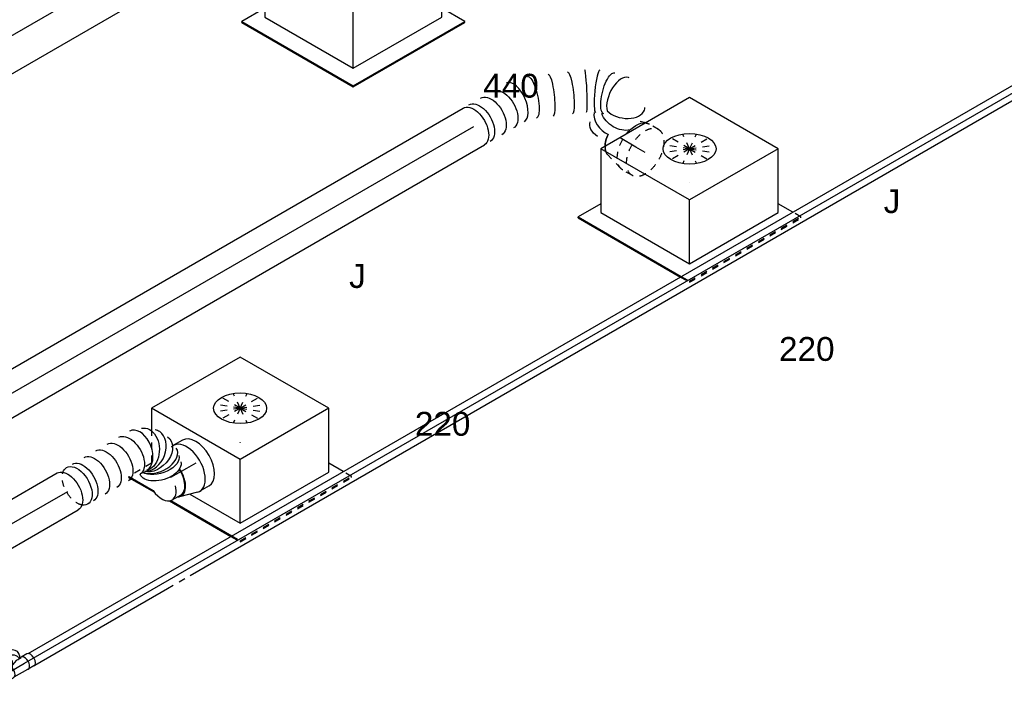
# Model space of a CAD drawing. Extents: x -257677 to 221252, y -185516 to 120782.
# Tile 147 of 171: x -48318 to -44600, y -12428 to -9926. Entities that reach past the tile are written whole.
import ezdxf
from ezdxf.enums import TextEntityAlignment as Align
from ezdxf.lldxf.tags import DXFTag

# ---------------------------------------------------------------- set-up
doc = ezdxf.new("R2010")
doc.units = 0
doc.header["$LTSCALE"] = 50
doc.linetypes.add('STREEPJES', pattern=[0.1, 0.05, -0.05])
doc.layers.get('0').update_dxf_attribs({"linetype": 'CONTINUOUS'})
for name, color, linetype in [('WL524---_D', 153, 'CONTINUOUS'), ('WL524---_HARTLIJN', 8, 'CONTINUOUS'), ('WL570---_RETOUR_RST', 2, 'CONTINUOUS'), ('WL570---_RETOUR_RST_HL', 1, 'CONTINUOUS'), ('WL570---_TOEVOER', 3, 'CONTINUOUS'), ('WL570---_TOEVOER_HL', 8, 'CONTINUOUS'), ('WL570---_TOEVOER_RST', 2, 'CONTINUOUS'), ('WL570---_TOEVOER_RST_HL', 1, 'CONTINUOUS'), ('WM570---_RETOUR_RST_PR', 1, 'CONTINUOUS'), ('WM570---_TOEVOER_PR', 1, 'CONTINUOUS'), ('WM570---_TOEVOER_RST_PR', 1, 'CONTINUOUS')]:
    doc.layers.add(name, color=color, linetype=linetype)
doc.styles.add('BURO-018', font='ARIAL.TTF', dxfattribs={"height": 63})
tags = doc.linetypes.add('CENTER2', pattern=[28.575, 19.05, -3.175, 3.175, -3.175]).pattern_tags.tags
tags[10:11] = [DXFTag(74, 4), DXFTag(75, 0), DXFTag(340, '0'), DXFTag(46, 1.0), DXFTag(50, 0.0), DXFTag(44, 0.0), DXFTag(45, 0.0)]
tags[8:9] = [DXFTag(74, 4), DXFTag(75, 0), DXFTag(340, '0'), DXFTag(46, 1.0), DXFTag(50, 0.0), DXFTag(44, 0.0), DXFTag(45, 0.0)]
tags[6:7] = [DXFTag(74, 4), DXFTag(75, 0), DXFTag(340, '0'), DXFTag(46, 1.0), DXFTag(50, 0.0), DXFTag(44, 0.0), DXFTag(45, 0.0)]
tags[4:5] = [DXFTag(74, 4), DXFTag(75, 0), DXFTag(340, '0'), DXFTag(46, 1.0), DXFTag(50, 0.0), DXFTag(44, 0.0), DXFTag(45, 0.0)]

# ---------------------------------------------------------------- blocks, each defined once
blk = doc.blocks.new('*U1337')
at = {"color": 0, "ltscale": 10}
for p, q in [((-2, 124.9, 855.7), (-3.6, 124.8, 855.7)), ((0, 125, 855.7), (5103.4, 125, 855.7)), ((0, -125, 855.7), (5103.4, -125, 855.7))]:
    blk.add_line(p, q, dxfattribs=at)
blk.add_ellipse((0, 0, 855.7), major_axis=(0, 125), ratio=0.57735, start_param=3.141593, end_param=6.283185, dxfattribs=at)
at = {"color": 0, "ltscale": 10, "extrusion": (-3.41963e-17, 8.3842e-17, -1)}
blk.add_ellipse((5103.4, 0, 855.7), major_axis=(0, 125), ratio=0.57735, start_param=0, end_param=3.141593, dxfattribs=at)
at = {"layer": 'WL570---_TOEVOER_HL', "linetype": 'CENTER2'}
blk.add_line((0, 0, 855.7), (5103.4, 0, 855.7), dxfattribs=at)
at = {"layer": 'WM570---_TOEVOER_PR', "color": 1, "style": 'BURO-018'}
blk.add_attdef('POSNR', text='', height=90, dxfattribs=at).set_placement((0, 0), align=Align.MIDDLE)
blk = doc.blocks.new('*U1387')
at = {"color": 0, "ltscale": 10}
for p, q in [((29.9, 25, -8.4), (5030.4, 25, -8.4)), ((29.9, -25, -8.4), (608.7, -25, -8.4)), ((706.7, -25, -8.4), (5030.4, -25, -8.4))]:
    blk.add_line(p, q, dxfattribs=at)
at = {"color": 8, "linetype": 'STREEPJES', "ltscale": 10}
blk.add_line((608.7, -25, -8.4), (706.7, -25, -8.4), dxfattribs=at)
at = {"layer": 'WL524---_HARTLIJN', "linetype": 'CENTER2'}
blk.add_line((0, 0, -8.4), (5051.1, 0, -8.4), dxfattribs=at)
at = {"layer": 'WL524---_D', "color": 1, "style": 'BURO-018'}
blk.add_attdef('POSNR', text='', height=90, dxfattribs=at).set_placement((0, 0), align=Align.MIDDLE)
blk = doc.blocks.new('*U1393')
at = {"color": 0, "ltscale": 10}
for p, q in [((-13.7, 26.2, -45.9), (-3.2, 44.4, -45.9)), ((5, 61.1, -45.9), (-4, 45.6, -45.9)), ((-36.7, 26.2, -45.9), (-11.4, 26.2, -45.9)), ((-6.8, 25, -45.9), (-6, 25, -45.9)), ((-0.7, 18.6, -45.9), (-0.2, 17.7, -45.9)), ((34.8, 25, -45.9), (52.1, 25, -45.9)), ((50.4, 34.9, -45.9), (44.7, 25, -45.9)), ((78.4, 26.2, -45.9), (53.1, 26.2, -45.9)), ((-36.7, -26.3, -45.9), (-11.4, -26.3, -45.9)), ((-6.8, -25, -45.9), (52.1, -25, -45.9)), ((-0.7, -18.6, -45.9), (-0.2, -17.7, -45.9)), ((78.4, -26.3, -45.9), (53.1, -26.3, -45.9))]:
    blk.add_line(p, q, dxfattribs=at)
at = {"color": 0, "ltscale": 10, "extrusion": (-3.41963e-17, 8.3842e-17, -1)}
for centre, major_axis, ratio, start_param, end_param in [((18.8, 32.5, -45.9), (-22.7, 13.1), 0.816497, 5.973341, 9.145511), ((-36.7, 0, -45.9), (0, 26.2), 0.57735, 0, 3.451437), ((-36.7, 0, -45.9), (0, 26.2), 0.57735, 5.973341, 6.280044), ((-11.4, 0, -45.9), (0, 26.2), 0.57735, 0, 3.141593), ((0, 0, -45.9), (13.3, -23.1), 0.717439, 3.494746, 4.31969)]:
    blk.add_ellipse(centre, major_axis=major_axis, ratio=ratio, start_param=start_param, end_param=end_param, dxfattribs=at)
at = {"color": 0, "ltscale": 10}
for centre, major_axis, ratio, start_param, end_param in [((27.7, 48, -45.9), (-22.7, 13.1), 0.816497, 3.141593, 6.283185), ((0, 0, -45.9), (-40, -23.1), 0.239146, 3.114383, 4.31969), ((53.1, 0, -45.9), (0, 26.2), 0.57735, 2.831748, 6.59303), ((78.4, 0, -45.9), (0, 26.2), 0.57735, 3.141593, 6.283185)]:
    blk.add_ellipse(centre, major_axis=major_axis, ratio=ratio, start_param=start_param, end_param=end_param, dxfattribs=at)
at = {"layer": 'WL524---_HARTLIJN', "linetype": 'CENTER2'}
for p, q in [((0, 0, -45.9), (18.8, 32.5, -45.9)), ((-11.4, 0, -45.9), (53.1, 0, -45.9))]:
    blk.add_line(p, q, dxfattribs=at)
at = {"layer": 'WL524---_D', "color": 1, "style": 'BURO-018'}
blk.add_attdef('POSNR', text='', height=90, dxfattribs=at).set_placement((0, 0), align=Align.MIDDLE)
blk = doc.blocks.new('*U1523')
at = {"color": 0, "ltscale": 10}
for p, q in [((0, 80, 284), (370.5, 80, 284)), ((0, -80, 284), (370.5, -80, 284))]:
    blk.add_line(p, q, dxfattribs=at)
blk.add_ellipse((0, 0, 284), major_axis=(0, 80), ratio=0.57735, start_param=3.141593, end_param=6.283185, dxfattribs=at)
at = {"color": 0, "ltscale": 10, "extrusion": (-3.41963e-17, 8.3842e-17, -1)}
blk.add_ellipse((370.5, 0, 284), major_axis=(0, 80), ratio=0.57735, start_param=0, end_param=3.141593, dxfattribs=at)
at = {"layer": 'WL570---_TOEVOER_HL', "linetype": 'CENTER2'}
blk.add_line((0, 0, 284), (370.5, 0, 284), dxfattribs=at)
at = {"layer": 'WM570---_TOEVOER_PR', "color": 1, "style": 'BURO-018'}
blk.add_attdef('POSNR', text='', height=90, dxfattribs=at).set_placement((0, 0), align=Align.MIDDLE)
blk = doc.blocks.new('*U1527')
at = {"color": 0, "ltscale": 10}
for p, q in [((469.7, -24.3, 2494.4), (469.7, -24.3, 2494.4)), ((518.6, -54.4, 2494.4), (518.4, -54.2, 2494.4))]:
    blk.add_line(p, q, dxfattribs=at)
at = {"color": 0, "ltscale": 10, "extrusion": (-3.41963e-17, 8.3842e-17, -1)}
for centre, major_axis, ratio, start_param, end_param in [((0, 0, 2494.4), (0, 80), 0.57735, 0, 3.141593), ((25.4, 0, 2494.4), (0, 80), 0.57735, 0, 3.141593), ((76.2, 0, 2494.4), (0, 80), 0.57735, 0, 3.141593), ((127, 0, 2494.4), (0, 80), 0.57735, 0, 3.141593), ((245.2, -14.5, 2494.4), (24.9, 76.3), 0.277391, 6.257553, 9.399146), ((310.9, -42.9, 2494.4), (31.7, 73.4), 0.161385, 0, 3.141593), ((378.3, -72, 2494.4), (31.7, 73.4), 0.161385, 0, 3.141593), ((505.8, -147.9, 2494.4), (56.2, 57.2), 0.330766, 3.168123, 6.309716), ((446.7, -261.8, 2494.4), (-60.5, 53.3), 0.63357, 5.268115, 6.385671), ((507, -232.3, 2494.4), (-36.4, 72.2), 0.747714, 3.775454, 5.507283)]:
    blk.add_ellipse(centre, major_axis=major_axis, ratio=ratio, start_param=start_param, end_param=end_param, dxfattribs=at)
at = {"color": 0, "ltscale": 10}
for centre, major_axis, ratio, start_param, end_param in [((181.4, 0, 2494.4), (9, 79.9), 0.487433, 3.196208, 6.22857), ((181.4, 0, 2494.4), (9, 79.9), 0.487433, 6.22857, 6.337801), ((432.7, -95.5, 2494.4), (-37, -71.2), 0.062083, 6.278735, 9.420328), ((471.7, -119.4, 2494.4), (46.8, 65.1), 0.138607, 0.010091, 3.131508), ((533, -179.3, 2494.4), (65.4, 46.6), 0.502514, 0.048075, 2.568569), ((533, -179.3, 2494.4), (65.4, 46.6), 0.502514, 6.23511, 6.331261), ((471.8, -241.2, 2494.4), (-36.4, 72.2), 0.747714, 0.327249, 1.757897), ((532.1, -211.6, 2494.4), (60.5, -53.3), 0.63357, 3.919832, 6.1807), ((456.9, -313.4, 2494.4), (-69.3, -40), 0.57735, 4.854092, 5.494037), ((532.1, -211.6, 2494.4), (60.5, -53.3), 0.63357, 6.1807, 6.385671)]:
    blk.add_ellipse(centre, major_axis=major_axis, ratio=ratio, start_param=start_param, end_param=end_param, dxfattribs=at)
at = {"color": 8, "linetype": 'STREEPJES', "ltscale": 10}
blk.add_ellipse((456.9, -313.4, 2494.4), major_axis=(-69.3, -40), ratio=0.57735, start_param=5.494037, end_param=6.116426, dxfattribs=at)
at = {"layer": 'WM570---_TOEVOER_PR', "color": 1, "style": 'BURO-018'}
blk.add_attdef('POSNR', text='', height=90, dxfattribs=at).set_placement((0, 0), align=Align.MIDDLE)
blk = doc.blocks.new('*U1528')
at = {"color": 0, "ltscale": 10}
for p, q in [((0, 80, 483.6), (2843.7, 80, 483.6)), ((0, -80, 483.6), (2843.7, -80, 483.6))]:
    blk.add_line(p, q, dxfattribs=at)
blk.add_ellipse((0, 0, 483.6), major_axis=(0, 80), ratio=0.57735, start_param=3.141593, end_param=6.283185, dxfattribs=at)
at = {"color": 0, "ltscale": 10, "extrusion": (-3.41963e-17, 8.3842e-17, -1)}
blk.add_ellipse((2843.7, 0, 483.6), major_axis=(0, 80), ratio=0.57735, start_param=0, end_param=3.141593, dxfattribs=at)
at = {"layer": 'WL570---_TOEVOER_HL', "linetype": 'CENTER2'}
blk.add_line((0, 0, 483.6), (2843.7, 0, 483.6), dxfattribs=at)
at = {"layer": 'WM570---_TOEVOER_PR', "color": 1, "style": 'BURO-018'}
blk.add_attdef('POSNR', text='', height=90, dxfattribs=at).set_placement((0, 0), align=Align.MIDDLE)
blk = doc.blocks.new('*U1529')
at = {"color": 8, "linetype": 'STREEPJES', "ltscale": 10}
for p, q in [((-40.4, 100, 2696.2), (0, 100, 2696.2)), ((9.6, 98.6, 2696.2), (77.2, 78.9, 2696.2)), ((-40.4, -100, 2696.2), (0, -100, 2696.2)), ((9.6, -98.6, 2696.2), (13.5, -97.5, 2696.2))]:
    blk.add_line(p, q, dxfattribs=at)
at = {"color": 0, "ltscale": 10}
blk.add_line((13.5, -97.5, 2696.2), (34.9, -91.2, 2696.2), dxfattribs=at)
at = {"color": 8, "linetype": 'STREEPJES', "ltscale": 10, "extrusion": (-1.38778e-17, -8.01234e-18, -1)}
for centre, major_axis, start_param, end_param in [((-40.4, 0, 2696.2), (0, 100), 0, 6.280044), ((0, 0, 2696.2), (0, 100), 0, 1.810949), ((0, 0, 2696.2), (0, 100), 0, 1.810949), ((0, 0, 2696.2), (0, 100), 0, 1.810949), ((69.6, 0, 2696.2), (0, 80), 0.166759, 0.789148), ((69.6, 0, 2696.2), (0, 80), 0.166759, 0.789148), ((0, 0, 2696.2), (0, 100), 2.90144, 3.141593), ((0, 0, 2696.2), (0, 100), 2.90144, 3.141593), ((0, 0, 2696.2), (0, 100), 2.90144, 3.141593)]:
    blk.add_ellipse(centre, major_axis=major_axis, ratio=0.57735, start_param=start_param, end_param=end_param, dxfattribs=at)
at = {"color": 0, "ltscale": 10, "extrusion": (-1.38778e-17, -8.01234e-18, -1)}
for centre, major_axis, start_param, end_param in [((69.6, 0, 2696.2), (0, 80), 0.789148, 1.429094), ((69.6, 0, 2696.2), (0, 80), 0.789148, 1.429094), ((0, 0, 2696.2), (0, 100), 1.810949, 2.90144), ((0, 0, 2696.2), (0, 100), 1.810949, 2.90144), ((0, 0, 2696.2), (0, 100), 1.810949, 2.90144)]:
    blk.add_ellipse(centre, major_axis=major_axis, ratio=0.57735, start_param=start_param, end_param=end_param, dxfattribs=at)
at = {"layer": 'WL570---_TOEVOER_RST_HL', "linetype": 'CENTER2'}
for p, q in [((-40.4, 0, 2696.2), (0, 0, 2696.2)), ((0, 0, 2696.2), (69.6, 0, 2696.2))]:
    blk.add_line(p, q, dxfattribs=at)
blk.add_circle((69.6, 0, 2696.2), 0.075, dxfattribs=at)
at = {"layer": 'WM570---_TOEVOER_RST_PR', "color": 1, "style": 'BURO-018'}
blk.add_attdef('POSNR', text='', height=90, dxfattribs=at).set_placement((0, 0), align=Align.MIDDLE)
blk = doc.blocks.new('*U1533')
at = {"color": 0, "ltscale": 10, "extrusion": (-3.41963e-17, 8.3842e-17, -1)}
for centre, major_axis, ratio, start_param, end_param in [((0, 0, 575.2), (0, 80), 0.57735, 0, 3.60506), ((0, 0, 575.2), (0, 80), 0.57735, 5.819718, 6.280044), ((25.4, 0, 575.2), (0, 80), 0.57735, 0, 3.141593), ((76.1, 0, 575.2), (0, 80), 0.57735, 0, 3.141593), ((126.8, 0, 575.2), (0, 80), 0.57735, 0, 3.141593), ((177.5, 0, 575.2), (0, 80), 0.57735, 0, 3.141593), ((228.2, 0, 575.2), (0, 80), 0.57735, 0, 3.141593), ((287.8, -7, 575.2), (-39.1, -70.6), 0.712677, 3.004016, 6.145609), ((313.1, -39.3, 575.2), (77.8, 21.5), 0.706949, 6.149017, 9.037677), ((306.5, -99, 575.2), (78, -17.9), 0.563369, 0, 3.141593), ((312.1, -74.7, 575.2), (78, -17.9), 0.563369, 0, 2.641782)]:
    blk.add_ellipse(centre, major_axis=major_axis, ratio=ratio, start_param=start_param, end_param=end_param, dxfattribs=at)
at = {"color": 0, "ltscale": 10}
for centre, major_axis, ratio, start_param, end_param in [((266.2, 0, 575.2), (12.6, 79.6), 0.633974, 3.24169, 6.183088), ((266.2, 0, 575.2), (12.6, 79.6), 0.633974, 6.183088, 6.383283), ((303.8, -20.5, 575.2), (-63.5, -49.9), 0.737193, 0.238578, 2.987715), ((303.8, -20.5, 575.2), (-63.5, -49.9), 0.737193, 2.987715, 3.295471), ((315, -62.2, 575.2), (-80.4, 5.9), 0.622723, 0.477903, 3.045594), ((315, -62.2, 575.2), (-80.4, 5.9), 0.622723, 3.045594, 3.237591)]:
    blk.add_ellipse(centre, major_axis=major_axis, ratio=ratio, start_param=start_param, end_param=end_param, dxfattribs=at)
at = {"color": 8, "linetype": 'STREEPJES', "ltscale": 10, "extrusion": (-3.41963e-17, 8.3842e-17, -1)}
blk.add_ellipse((0, 0, 575.2), major_axis=(0, 80), ratio=0.57735, start_param=3.60506, end_param=5.819718, dxfattribs=at)
at = {"layer": 'WM570---_TOEVOER_PR', "color": 1, "style": 'BURO-018'}
blk.add_attdef('POSNR', text='', height=90, dxfattribs=at).set_placement((0, 0), align=Align.MIDDLE)
blk = doc.blocks.new('*U1534')
at = {"color": 0, "ltscale": 10}
for p, q in [((-40.4, 100, 980.3), (0, 100, 980.3)), ((9.6, 98.6, 980.3), (77.2, 78.9, 980.3)), ((69.6, 76, 980.3), (107.7, 76, 980.3)), ((-40.4, -100, 980.3), (-3.4, -100, 980.3))]:
    blk.add_line(p, q, dxfattribs=at)
at = {"color": 8, "linetype": 'STREEPJES', "ltscale": 10}
blk.add_line((-3.4, -100, 980.3), (0, -100, 980.3), dxfattribs=at)
at = {"color": 0, "ltscale": 10}
for centre, major_axis, start_param, end_param in [((-40.4, 0, 980.3), (0, -100), 3.141593, 6.283185), ((0, 0, 980.3), (0, -100), 2.974833, 6.224772), ((0, 0, 980.3), (0, -100), 2.974833, 6.224772), ((0, 0, 980.3), (0, -100), 2.974833, 6.224772), ((69.6, 0, 980.3), (0, -80), 2.824032, 4.859158), ((69.6, 0, 980.3), (0, -80), 2.824032, 4.859158), ((69.6, 0, 980.3), (0, -76), 3.141593, 4.851541), ((69.6, 0, 980.3), (0, -76), 3.141593, 4.851541), ((107.7, 0, 980.3), (0, -76), 3.141593, 4.21243), ((107.7, 0, 980.3), (0, -76), 3.141593, 4.21243), ((107.7, 0, 980.3), (0, -76), 1.686821, 3.138451), ((107.7, 0, 980.3), (0, -76), 1.686821, 3.138451)]:
    blk.add_ellipse(centre, major_axis=major_axis, ratio=0.57735, start_param=start_param, end_param=end_param, dxfattribs=at)
at = {"color": 8, "linetype": 'STREEPJES', "ltscale": 10}
blk.add_ellipse((0, 0, 980.3), major_axis=(0, -100), ratio=0.57735, start_param=6.224772, end_param=6.449945, dxfattribs=at)
blk.add_ellipse((0, 0, 980.3), major_axis=(0, -100), ratio=0.57735, start_param=6.224772, end_param=6.449945, dxfattribs=at)
blk.add_ellipse((0, 0, 980.3), major_axis=(0, -100), ratio=0.57735, start_param=6.224772, end_param=6.449945, dxfattribs=at)
at = {"layer": 'WL570---_TOEVOER_RST_HL', "linetype": 'CENTER2'}
for p, q in [((-40.4, 0, 980.3), (0, 0, 980.3)), ((0, 0, 980.3), (69.6, 0, 980.3))]:
    blk.add_line(p, q, dxfattribs=at)
blk.add_circle((69.6, 0, 980.3), 0.075, dxfattribs=at)
at = {"layer": 'WM570---_TOEVOER_RST_PR', "color": 1, "style": 'BURO-018'}
blk.add_attdef('POSNR', text='', height=90, dxfattribs=at).set_placement((0, 0), align=Align.MIDDLE)
blk = doc.blocks.new('*U1619')
at = {"color": 0, "ltscale": 10}
for p, q in [((-225.4, 278.6, 3588.1), (-345.8, 70, 3588.1)), ((160.8, 278.6, 3588.1), (-225.4, 278.6, 3588.1)), ((-32.3, -55.9, 3588.1), (-225.4, 278.6, 3588.1)), ((354, -55.9, 3588.1), (160.8, 278.6, 3588.1)), ((-430.7, 95.5, 3588.1), (-428.7, 99, 3588.1)), ((-430.7, 95.5, 3588.1), (-187.8, -325.3, 3588.1)), ((-329, 99, 3588.1), (-428.7, 99, 3588.1)), ((-428.7, 99, 3588.1), (-185.8, -321.7, 3588.1)), ((-345.8, 70, 3588.1), (-152.7, -264.5, 3588.1)), ((-152.7, -264.5, 3588.1), (-32.3, -55.9, 3588.1)), ((354, -55.9, 3588.1), (-32.3, -55.9, 3588.1)), ((233.5, -264.5, 3588.1), (354, -55.9, 3588.1)), ((300.1, -321.7, 3588.1), (250.3, -235.5, 3588.1)), ((-152.7, -264.5, 3588.1), (233.5, -264.5, 3588.1)), ((-185.8, -321.7, 3588.1), (-187.8, -325.3, 3588.1)), ((-187.8, -325.3, 3588.1), (298, -325.3, 3588.1)), ((-185.8, -321.7, 3588.1), (300.1, -321.7, 3588.1)), ((298, -325.3, 3588.1), (300.1, -321.7, 3588.1))]:
    blk.add_line(p, q, dxfattribs=at)
at = {"color": 8, "linetype": 'STREEPJES', "ltscale": 10}
for q in [(-11.9, 172.6, 3588.1), (23.5, 182.1, 3588.1), (69.8, 172.6, 3588.1), (-26.8, 146.7, 3588.1), (114.6, 146.7, 3588.1), (-17.4, 111.4, 3588.1), (14, 76, 3588.1), (58.8, 50.1, 3588.1), (105.1, 40.7, 3588.1), (140.5, 50.1, 3588.1), (155.4, 76, 3588.1), (145.9, 111.4, 3588.1)]:
    blk.add_line((64.3, 111.4, 3588.1), q, dxfattribs=at)
at = {"color": 0, "ltscale": 10}
blk.add_ellipse((64.3, 111.4, 3588.1), major_axis=(86.6, -50), ratio=0.57735, dxfattribs=at)
at = {"layer": 'WL570---_RETOUR_RST_HL', "linetype": 'CENTER2'}
blk.add_circle((0, 0, 3588.1), 0.075, dxfattribs=at)
at = {"layer": 'WL570---_RETOUR_RST', "color": 1, "style": 'BURO-018'}
for tag in ['MC', 'Q']:
    blk.add_attdef(tag, text='', height=90, dxfattribs=at).set_placement((0, 0), align=Align.MIDDLE)
at = {"layer": 'WM570---_RETOUR_RST_PR', "color": 1, "style": 'BURO-018'}
blk.add_attdef('POSNR', text='', height=90, dxfattribs=at).set_placement((0, 0), align=Align.MIDDLE)
blk = doc.blocks.new('*U1623')
at = {"color": 0, "ltscale": 10}
for p, q in [((-225.4, 278.6, 2544.1), (-345.8, 70, 2544.1)), ((160.8, 278.6, 2544.1), (-225.4, 278.6, 2544.1)), ((-32.3, -55.9, 2544.1), (-225.4, 278.6, 2544.1)), ((354, -55.9, 2544.1), (160.8, 278.6, 2544.1)), ((-430.7, 95.5, 2544.1), (-428.7, 99, 2544.1)), ((-430.7, 95.5, 2544.1), (-207.8, -290.6, 2544.1)), ((-329, 99, 2544.1), (-428.7, 99, 2544.1)), ((-428.7, 99, 2544.1), (-203.7, -290.6, 2544.1)), ((-345.8, 70, 2544.1), (-152.7, -264.5, 2544.1)), ((-152.7, -264.5, 2544.1), (-32.3, -55.9, 2544.1)), ((354, -55.9, 2544.1), (-32.3, -55.9, 2544.1)), ((233.5, -264.5, 2544.1), (354, -55.9, 2544.1)), ((282.1, -290.6, 2544.1), (250.3, -235.5, 2544.1)), ((-152.7, -264.5, 2544.1), (233.5, -264.5, 2544.1))]:
    blk.add_line(p, q, dxfattribs=at)
at = {"color": 8, "linetype": 'STREEPJES', "ltscale": 10}
for p, q in [((64.3, 111.4, 2544.1), (-11.9, 172.6, 2544.1)), ((64.3, 111.4, 2544.1), (23.5, 182.1, 2544.1)), ((64.3, 111.4, 2544.1), (69.8, 172.6, 2544.1)), ((64.3, 111.4, 2544.1), (-26.8, 146.7, 2544.1)), ((64.3, 111.4, 2544.1), (114.6, 146.7, 2544.1)), ((64.3, 111.4, 2544.1), (-17.4, 111.4, 2544.1)), ((64.3, 111.4, 2544.1), (14, 76, 2544.1)), ((64.3, 111.4, 2544.1), (58.8, 50.1, 2544.1)), ((64.3, 111.4, 2544.1), (105.1, 40.7, 2544.1)), ((64.3, 111.4, 2544.1), (140.5, 50.1, 2544.1)), ((64.3, 111.4, 2544.1), (155.4, 76, 2544.1)), ((64.3, 111.4, 2544.1), (145.9, 111.4, 2544.1)), ((-207.8, -290.6, 2544.1), (-187.8, -325.3, 2544.1)), ((-203.7, -290.6, 2544.1), (-185.8, -321.7, 2544.1)), ((300.1, -321.7, 2544.1), (282.1, -290.6, 2544.1)), ((-185.8, -321.7, 2544.1), (-187.8, -325.3, 2544.1)), ((-187.8, -325.3, 2544.1), (298, -325.3, 2544.1)), ((-185.8, -321.7, 2544.1), (300.1, -321.7, 2544.1)), ((298, -325.3, 2544.1), (300.1, -321.7, 2544.1))]:
    blk.add_line(p, q, dxfattribs=at)
at = {"color": 0, "ltscale": 10}
blk.add_ellipse((64.3, 111.4, 2544.1), major_axis=(86.6, -50), ratio=0.57735, dxfattribs=at)
at = {"layer": 'WL570---_TOEVOER_RST_HL', "linetype": 'CENTER2'}
blk.add_circle((0, 0, 2544.1), 0.075, dxfattribs=at)
at = {"layer": 'WL570---_TOEVOER_RST', "color": 1, "style": 'BURO-018'}
for tag in ['MC', 'Q']:
    blk.add_attdef(tag, text='', height=90, dxfattribs=at).set_placement((0, 0), align=Align.MIDDLE)
at = {"layer": 'WM570---_TOEVOER_RST_PR', "color": 1, "style": 'BURO-018'}
blk.add_attdef('POSNR', text='', height=90, dxfattribs=at).set_placement((0, 0), align=Align.MIDDLE)
blk = doc.blocks.new('*U1624')
at = {"color": 0, "ltscale": 10}
for p, q in [((-225.4, 278.6, 1158.5), (-264.8, 210.2, 1158.5)), ((160.8, 278.6, 1158.5), (-225.4, 278.6, 1158.5)), ((-32.3, -55.9, 1158.5), (-225.4, 278.6, 1158.5)), ((354, -55.9, 1158.5), (160.8, 278.6, 1158.5)), ((-424.8, 85.3, 1158.5), (-374.7, -1.5, 1158.5)), ((-420.7, 85.3, 1158.5), (-375.6, 7.1, 1158.5)), ((-342.1, -58.1, 1158.5), (-207.8, -290.6, 1158.5)), ((-337.1, -59.6, 1158.5), (-203.7, -290.6, 1158.5)), ((-152.7, -264.5, 1158.5), (-32.3, -55.9, 1158.5)), ((354, -55.9, 1158.5), (-32.3, -55.9, 1158.5)), ((233.5, -264.5, 1158.5), (354, -55.9, 1158.5)), ((-262.4, -74.4, 1158.5), (-152.7, -264.5, 1158.5)), ((282.1, -290.6, 1158.5), (250.3, -235.5, 1158.5)), ((-152.7, -264.5, 1158.5), (233.5, -264.5, 1158.5))]:
    blk.add_line(p, q, dxfattribs=at)
at = {"color": 8, "linetype": 'STREEPJES', "ltscale": 10}
for p, q in [((-264.8, 210.2, 1158.5), (-333.2, 91.9, 1158.5)), ((64.3, 111.4, 1158.5), (-11.9, 172.6, 1158.5)), ((64.3, 111.4, 1158.5), (23.5, 182.1, 1158.5)), ((64.3, 111.4, 1158.5), (69.8, 172.6, 1158.5)), ((64.3, 111.4, 1158.5), (-26.8, 146.7, 1158.5)), ((64.3, 111.4, 1158.5), (114.6, 146.7, 1158.5)), ((-430.7, 95.5, 1158.5), (-428.7, 99, 1158.5)), ((-430.7, 95.5, 1158.5), (-424.8, 85.3, 1158.5)), ((-329, 99, 1158.5), (-428.7, 99, 1158.5)), ((-428.7, 99, 1158.5), (-420.7, 85.3, 1158.5)), ((64.3, 111.4, 1158.5), (-17.4, 111.4, 1158.5)), ((64.3, 111.4, 1158.5), (14, 76, 1158.5)), ((64.3, 111.4, 1158.5), (58.8, 50.1, 1158.5)), ((64.3, 111.4, 1158.5), (105.1, 40.7, 1158.5)), ((64.3, 111.4, 1158.5), (140.5, 50.1, 1158.5)), ((64.3, 111.4, 1158.5), (155.4, 76, 1158.5)), ((64.3, 111.4, 1158.5), (145.9, 111.4, 1158.5)), ((-207.8, -290.6, 1158.5), (-187.8, -325.3, 1158.5)), ((-203.7, -290.6, 1158.5), (-185.8, -321.7, 1158.5)), ((300.1, -321.7, 1158.5), (282.1, -290.6, 1158.5)), ((-185.8, -321.7, 1158.5), (-187.8, -325.3, 1158.5)), ((-187.8, -325.3, 1158.5), (298, -325.3, 1158.5)), ((-185.8, -321.7, 1158.5), (300.1, -321.7, 1158.5)), ((298, -325.3, 1158.5), (300.1, -321.7, 1158.5))]:
    blk.add_line(p, q, dxfattribs=at)
at = {"color": 0, "ltscale": 10}
blk.add_ellipse((64.3, 111.4, 1158.5), major_axis=(86.6, -50), ratio=0.57735, dxfattribs=at)
at = {"layer": 'WL570---_TOEVOER_RST_HL', "linetype": 'CENTER2'}
blk.add_circle((0, 0, 1158.5), 0.075, dxfattribs=at)
at = {"layer": 'WL570---_TOEVOER_RST', "color": 1, "style": 'BURO-018'}
for tag in ['MC', 'Q']:
    blk.add_attdef(tag, text='', height=90, dxfattribs=at).set_placement((0, 0), align=Align.MIDDLE)
at = {"layer": 'WM570---_TOEVOER_RST_PR', "color": 1, "style": 'BURO-018'}
blk.add_attdef('POSNR', text='', height=90, dxfattribs=at).set_placement((0, 0), align=Align.MIDDLE)

msp = doc.modelspace()

# ---------------------------------------------------------------- block references
at = {"layer": 'WL524---_D', "rotation": 29.99999999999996}
for name, p in [('*U1387', (-48299.20721, -12356.20395, 8.36572)), ('*U1393', (-48345.16915, -12382.74009, 45.89349))]:
    msp.add_blockref(name, p, dxfattribs=at)
at = {"layer": 'WL570---_RETOUR_RST'}
ref = msp.add_blockref('*U1619', (-47058.21412, -9803.95161, -3588.07377), dxfattribs=dict(at, rotation=29.99999999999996))
ref.add_attrib('Q', '440', dxfattribs={"color": 1, "height": 90, "style": 'BURO-018'}).set_placement((-46462.48558, -10175.45755), align=Align.MIDDLE)
ref.add_attrib('MC', 'Y', dxfattribs={"color": 1, "height": 90, "style": 'BURO-018'}).set_placement((-46462.48558, -9432.44566), align=Align.MIDDLE)
at = {"layer": 'WL570---_TOEVOER', "rotation": 29.99999999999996}
for name, p in [('*U1337', (-50981.65295, -11506.36013, -855.74502)), ('*U1527', (-46603.23949, -10329.30498, -2494.37162)), ('*U1528', (-49065.92911, -11751.1395, -483.59396)), ('*U1533', (-48100.82515, -11686.39634, -575.15462)), ('*U1523', (-48457.43647, -11892.28597, -283.9827))]:
    msp.add_blockref(name, p, dxfattribs=at)
at = {"layer": 'WL570---_TOEVOER_RST'}
ref = msp.add_blockref('*U1623', (-45788.36262, -10542.15597, -2544.09515), dxfattribs=dict(at, rotation=29.99999999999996))
ref.add_attrib('Q', '220', dxfattribs={"color": 1, "height": 90, "style": 'BURO-018'}).set_placement((-45345.56871, -11169.3091), align=Align.MIDDLE)
ref.add_attrib('MC', 'J', dxfattribs={"color": 1, "height": 90, "style": 'BURO-018'}).set_placement((-45023.83512, -10612.05018), align=Align.MIDDLE)
for name, p, rotation in [('*U1529', (-45990.59516, -10407.02578, -2696.22695), 150), ('*U1534', (-47687.65143, -11620.3397, -980.34195), 210)]:
    msp.add_blockref(name, p, dxfattribs=dict(at, rotation=rotation))
ref = msp.add_blockref('*U1624', (-47485.4189, -11521.95186, -1158.45451), dxfattribs=dict(at, rotation=29.99999999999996))
ref.add_attrib('Q', '220', dxfattribs={"color": 1, "height": 90, "style": 'BURO-018'}).set_placement((-46720.8914, -11452.05765), align=Align.MIDDLE)
ref.add_attrib('MC', 'J', dxfattribs={"color": 1, "height": 90, "style": 'BURO-018'}).set_placement((-47042.62498, -10894.79874), align=Align.MIDDLE)

doc.saveas('drawing.dxf')
